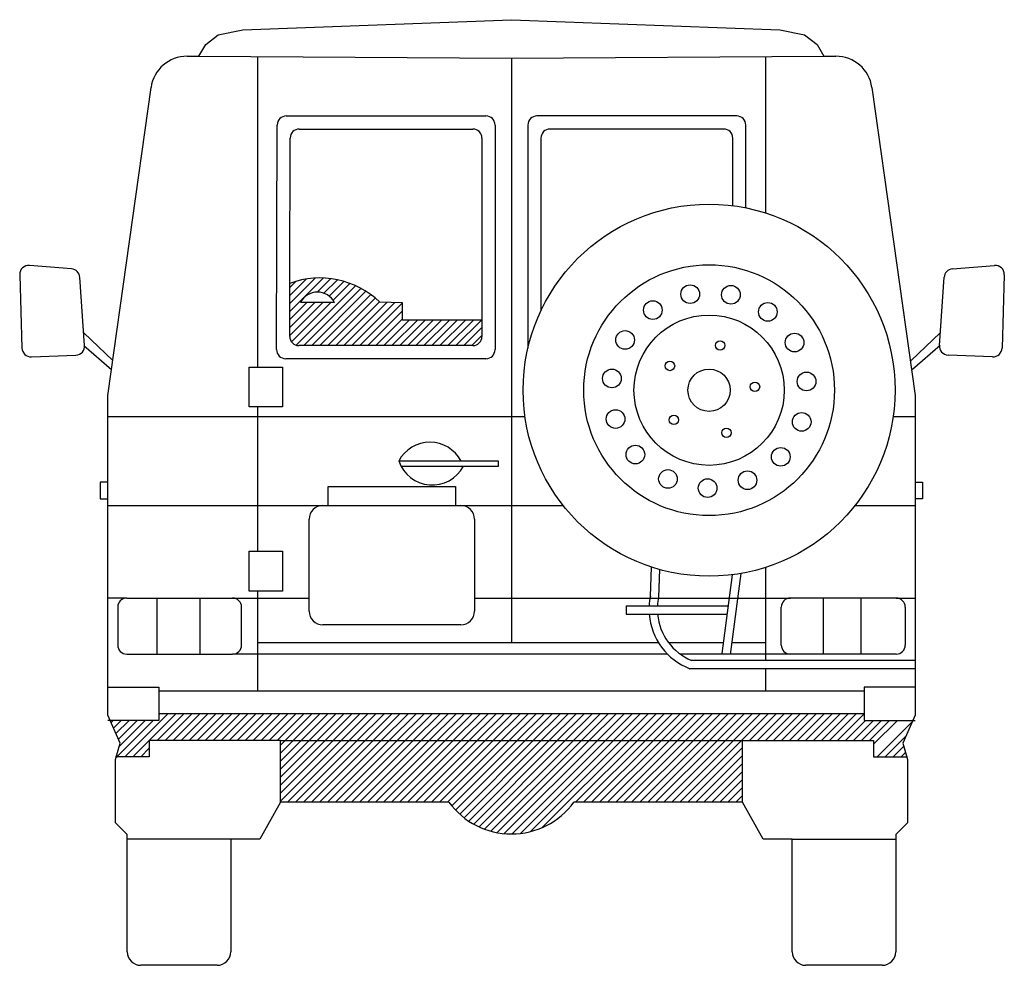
# Model space of a CAD drawing. Extents: x 18.47 to 20.64, y 6.75 to 8.84.
import ezdxf

# ---------------------------------------------------------------- set-up
doc = ezdxf.new("R2010")
doc.units = 0
doc.header["$MEASUREMENT"] = 0
doc.layers.get('0').update_dxf_attribs({"color": 1, "linetype": 'CONTINUOUS'})

msp = doc.modelspace()

# ---------------------------------------------------------------- linework, layer by layer
for p, q in [((18.9621, 8.8133), (19.555, 8.8356)), ((19.555, 8.8356), (20.148, 8.8133)), ((18.9076, 8.802), (18.9621, 8.8133)), ((20.148, 8.8133), (20.2025, 8.802)), ((18.8799, 8.7808), (18.9076, 8.802)), ((20.2025, 8.802), (20.2302, 8.7808)), ((18.8649, 8.7548), (18.8799, 8.7808)), ((20.2302, 8.7808), (20.2452, 8.7548)), ((18.8387, 8.7549), (18.8649, 8.7548)), ((18.8649, 8.7548), (19.555, 8.7508)), ((18.9941, 8.754), (18.9941, 8.0688)), ((19.555, 8.7508), (20.2452, 8.7548)), ((19.555, 8.7508), (19.555, 7.461)), ((20.116, 8.754), (20.116, 8.4091)), ((20.2452, 8.7548), (20.2714, 8.7549)), ((18.6638, 8.0062), (18.759, 8.686)), ((20.3511, 8.686), (20.4463, 8.0062)), ((19.0577, 8.6231), (19.4987, 8.6231)), ((20.0524, 8.6231), (19.6114, 8.6231)), ((19.0364, 8.1074), (19.0377, 8.6032)), ((19.0864, 8.5943), (19.4699, 8.5943)), ((19.5187, 8.6031), (19.5187, 8.1073)), ((19.5914, 8.6031), (19.5914, 8.1105)), ((20.0237, 8.5943), (19.6402, 8.5943)), ((20.0729, 8.4203), (20.0724, 8.6032)), ((19.0656, 8.2536), (19.0664, 8.5743)), ((19.4899, 8.5743), (19.4899, 8.1726)), ((19.6202, 8.5743), (19.6202, 8.1934)), ((20.044, 8.4251), (20.0437, 8.5743)), ((18.5837, 8.2855), (18.4907, 8.2932)), ((20.5288, 8.2855), (20.6218, 8.2932)), ((18.469, 8.2727), (18.4741, 8.1107)), ((18.6125, 8.1166), (18.602, 8.2669)), ((19.0655, 8.1915), (19.1393, 8.2653)), ((19.0655, 8.2092), (19.1215, 8.2651)), ((19.0656, 8.2269), (19.1017, 8.263)), ((19.1258, 8.2342), (19.1556, 8.2639)), ((20.5, 8.1166), (20.5105, 8.2669)), ((20.6434, 8.2727), (20.6384, 8.1107)), ((19.0653, 8.1362), (19.0656, 8.2536)), ((19.0656, 8.2446), (19.0789, 8.2579)), ((19.0795, 8.1171), (19.2108, 8.2484)), ((19.0962, 8.1162), (19.2226, 8.2425)), ((19.141, 8.2316), (19.1708, 8.2614)), ((19.1524, 8.2254), (19.1849, 8.2579)), ((19.1611, 8.2164), (19.1982, 8.2535)), ((19.1139, 8.1162), (19.2338, 8.236)), ((19.1316, 8.1162), (19.2443, 8.2289)), ((19.1493, 8.1162), (19.2543, 8.2212)), ((19.0653, 8.1383), (19.1382, 8.2111)), ((19.0654, 8.1737), (19.1028, 8.2111)), ((19.0654, 8.156), (19.1205, 8.2111)), ((19.0691, 8.1244), (19.1559, 8.2111)), ((19.1643, 8.2111), (19.0888, 8.2111)), ((19.167, 8.1162), (19.2636, 8.2128)), ((19.1846, 8.1162), (19.2803, 8.2119)), ((19.2023, 8.1162), (19.2975, 8.2113)), ((19.22, 8.1162), (19.3142, 8.2104)), ((19.3142, 8.2108), (19.2641, 8.2124)), ((19.3142, 8.1726), (19.3142, 8.2108)), ((19.2377, 8.1162), (19.3142, 8.1927)), ((19.2553, 8.1162), (19.3142, 8.175)), ((19.273, 8.1162), (19.3295, 8.1726)), ((19.2907, 8.1162), (19.3472, 8.1726)), ((19.3084, 8.1162), (19.3648, 8.1726)), ((19.4899, 8.1726), (19.3142, 8.1726)), ((19.3261, 8.1162), (19.3825, 8.1726)), ((19.3437, 8.1162), (19.4002, 8.1726)), ((19.3614, 8.1162), (19.4179, 8.1726)), ((19.3791, 8.1162), (19.4355, 8.1726)), ((19.3968, 8.1162), (19.4532, 8.1726)), ((19.4144, 8.1162), (19.4709, 8.1726)), ((19.4321, 8.1162), (19.4886, 8.1726)), ((19.4498, 8.1162), (19.4899, 8.1562)), ((19.4899, 8.1726), (19.4899, 8.1362)), ((18.6746, 8.083), (18.6105, 8.1445)), ((19.4675, 8.1162), (19.4899, 8.1386)), ((20.4379, 8.083), (20.502, 8.1445)), ((18.611, 8.1165), (18.6719, 8.0636)), ((19.4699, 8.1162), (19.0853, 8.1162)), ((20.5015, 8.1165), (20.4406, 8.0636)), ((18.4949, 8.0913), (18.5933, 8.0952)), ((20.6176, 8.0913), (20.5192, 8.0952)), ((18.9758, 8.0688), (19.0492, 8.0688)), ((18.9758, 7.9812), (18.9758, 8.0688)), ((19.0492, 8.0688), (19.0492, 7.9812)), ((19.4987, 8.0873), (19.0564, 8.0873)), ((18.6638, 7.3001), (18.6638, 8.0062)), ((20.4463, 8.0062), (20.4463, 7.3001)), ((19.0492, 7.9812), (18.9758, 7.9812)), ((18.9941, 7.9812), (18.9941, 7.662)), ((18.6638, 7.9598), (19.5849, 7.9598)), ((20.3981, 7.9598), (20.4463, 7.9598)), ((19.3062, 7.8614), (19.5258, 7.8614)), ((19.5258, 7.8614), (19.5258, 7.8496)), ((19.5258, 7.8496), (19.3115, 7.8496)), ((18.647, 7.8144), (18.647, 7.778)), ((18.6638, 7.8144), (18.647, 7.8144)), ((20.4463, 7.8144), (20.4631, 7.8144)), ((20.4631, 7.8144), (20.4631, 7.778)), ((19.1504, 7.8048), (19.4313, 7.8048)), ((19.1504, 7.763), (19.1504, 7.8048)), ((19.4313, 7.8048), (19.4313, 7.763)), ((18.647, 7.778), (18.6638, 7.778)), ((18.6638, 7.763), (19.1384, 7.763)), ((19.1384, 7.763), (19.4432, 7.763)), ((19.4432, 7.763), (19.6692, 7.763)), ((20.3138, 7.763), (20.4463, 7.763)), ((20.4631, 7.778), (20.4463, 7.778)), ((19.1084, 7.5299), (19.1084, 7.733)), ((19.4732, 7.733), (19.4732, 7.5299)), ((18.9758, 7.5743), (18.9758, 7.662)), ((18.9758, 7.662), (19.0492, 7.662)), ((19.0492, 7.662), (19.0492, 7.5743)), ((19.8618, 7.563), (19.8642, 7.6272)), ((19.8802, 7.5606), (19.8825, 7.6217)), ((20.0616, 7.613), (20.038, 7.4342)), ((20.116, 7.6263), (20.116, 7.4213)), ((20.0426, 7.6102), (20.0197, 7.4366)), ((19.0492, 7.5743), (18.9758, 7.5743)), ((18.9941, 7.5743), (18.9941, 7.3537)), ((18.7054, 7.5588), (18.6638, 7.5588)), ((18.7054, 7.5588), (18.9391, 7.5588)), ((18.772, 7.5588), (18.772, 7.435)), ((18.8665, 7.5588), (18.8665, 7.435)), ((18.9391, 7.5588), (19.1084, 7.5588)), ((19.4732, 7.5588), (20.171, 7.5588)), ((20.4047, 7.5588), (20.171, 7.5588)), ((20.2436, 7.5588), (20.2436, 7.435)), ((20.3263, 7.5588), (20.3263, 7.435)), ((20.4047, 7.5588), (20.4463, 7.5588)), ((18.6854, 7.5388), (18.6854, 7.455)), ((18.9591, 7.455), (18.9591, 7.5388)), ((19.8081, 7.5417), (20.0336, 7.5417)), ((19.8081, 7.5417), (19.8081, 7.5232)), ((20.151, 7.455), (20.151, 7.5388)), ((20.4247, 7.5388), (20.4247, 7.455)), ((19.8081, 7.5232), (20.0312, 7.5232)), ((19.4432, 7.4999), (19.1384, 7.4999)), ((18.9941, 7.461), (19.8793, 7.461)), ((19.9015, 7.461), (20.0229, 7.461)), ((20.0416, 7.461), (20.116, 7.461)), ((18.7054, 7.435), (18.9391, 7.435)), ((19.8997, 7.435), (18.9391, 7.435)), ((20.171, 7.435), (19.928, 7.435)), ((20.4463, 7.4213), (19.9527, 7.4213)), ((20.4047, 7.435), (20.171, 7.435)), ((20.4463, 7.4028), (19.9491, 7.4028)), ((20.116, 7.4028), (20.116, 7.3537)), ((18.6638, 7.3621), (18.7764, 7.3621)), ((18.7764, 7.3621), (18.7764, 7.3042)), ((18.7764, 7.3537), (20.3337, 7.3537)), ((20.4463, 7.3621), (20.3337, 7.3621)), ((20.3337, 7.3621), (20.3337, 7.3042)), ((18.6907, 7.2385), (18.6638, 7.3001)), ((18.7764, 7.2887), (18.6638, 7.2887)), ((18.6708, 7.2841), (18.6754, 7.2887)), ((18.6762, 7.2718), (18.693, 7.2887)), ((18.6815, 7.2595), (18.7107, 7.2887)), ((18.6834, 7.2082), (18.7639, 7.2887)), ((18.6869, 7.2472), (18.7284, 7.2887)), ((18.6887, 7.2313), (18.7461, 7.2887)), ((18.7009, 7.2082), (18.797, 7.3042)), ((18.7186, 7.2082), (18.8146, 7.3042)), ((18.7724, 7.2444), (18.8323, 7.3042)), ((18.7764, 7.3042), (20.3337, 7.3042)), ((18.7764, 7.3042), (18.7764, 7.2887)), ((18.7764, 7.3013), (18.7793, 7.3042)), ((18.7901, 7.2444), (18.85, 7.3042)), ((18.8078, 7.2444), (18.8677, 7.3042)), ((18.8255, 7.2444), (18.8854, 7.3042)), ((18.8432, 7.2444), (18.903, 7.3042)), ((18.8608, 7.2444), (18.9207, 7.3042)), ((18.8785, 7.2444), (18.9384, 7.3042)), ((18.8962, 7.2444), (18.9561, 7.3042)), ((18.9139, 7.2444), (18.9737, 7.3042)), ((18.9315, 7.2444), (18.9914, 7.3042)), ((18.9492, 7.2444), (19.0091, 7.3042)), ((18.9669, 7.2444), (19.0268, 7.3042)), ((18.9846, 7.2444), (19.0445, 7.3042)), ((19.0023, 7.2444), (19.0621, 7.3042)), ((19.0199, 7.2444), (19.0798, 7.3042)), ((19.0376, 7.2444), (19.0975, 7.3042)), ((19.0553, 7.2444), (19.1152, 7.3042)), ((19.073, 7.2444), (19.1328, 7.3042)), ((19.0906, 7.2444), (19.1505, 7.3042)), ((19.1083, 7.2444), (19.1682, 7.3042)), ((19.126, 7.2444), (19.1859, 7.3042)), ((19.1437, 7.2444), (19.2036, 7.3042)), ((19.1614, 7.2444), (19.2212, 7.3042)), ((19.179, 7.2444), (19.2389, 7.3042)), ((19.1967, 7.2444), (19.2566, 7.3042)), ((19.2144, 7.2444), (19.2743, 7.3042)), ((19.2321, 7.2444), (19.2919, 7.3042)), ((19.2497, 7.2444), (19.3096, 7.3042)), ((19.2674, 7.2444), (19.3273, 7.3042)), ((19.2851, 7.2444), (19.345, 7.3042)), ((19.3028, 7.2444), (19.3627, 7.3042)), ((19.3205, 7.2444), (19.3803, 7.3042)), ((19.3381, 7.2444), (19.398, 7.3042)), ((19.3558, 7.2444), (19.4157, 7.3042)), ((19.3735, 7.2444), (19.4334, 7.3042)), ((19.3912, 7.2444), (19.451, 7.3042)), ((19.4088, 7.2444), (19.4687, 7.3042)), ((19.4265, 7.2444), (19.4864, 7.3042)), ((19.4442, 7.2444), (19.5041, 7.3042)), ((19.4619, 7.2444), (19.5218, 7.3042)), ((19.4795, 7.2444), (19.5394, 7.3042)), ((19.4972, 7.2444), (19.5571, 7.3042)), ((19.5149, 7.2444), (19.5748, 7.3042)), ((19.5326, 7.2444), (19.5925, 7.3042)), ((19.5503, 7.2444), (19.6101, 7.3042)), ((19.5679, 7.2444), (19.6278, 7.3042)), ((19.5856, 7.2444), (19.6455, 7.3042)), ((19.6033, 7.2444), (19.6632, 7.3042)), ((19.621, 7.2444), (19.6809, 7.3042)), ((19.6386, 7.2444), (19.6985, 7.3042)), ((19.6563, 7.2444), (19.7162, 7.3042)), ((19.674, 7.2444), (19.7339, 7.3042)), ((19.6917, 7.2444), (19.7516, 7.3042)), ((19.7094, 7.2444), (19.7692, 7.3042)), ((19.727, 7.2444), (19.7869, 7.3042)), ((19.7447, 7.2444), (19.8046, 7.3042)), ((19.7624, 7.2444), (19.8223, 7.3042)), ((19.7801, 7.2444), (19.84, 7.3042)), ((19.7977, 7.2444), (19.8576, 7.3042)), ((19.8154, 7.2444), (19.8753, 7.3042)), ((19.8331, 7.2444), (19.893, 7.3042)), ((19.8508, 7.2444), (19.9107, 7.3042)), ((19.8685, 7.2444), (19.9283, 7.3042)), ((19.8861, 7.2444), (19.946, 7.3042)), ((19.9038, 7.2444), (19.9637, 7.3042)), ((19.9215, 7.2444), (19.9814, 7.3042)), ((19.9392, 7.2444), (19.9991, 7.3042)), ((19.9568, 7.2444), (20.0167, 7.3042)), ((19.9745, 7.2444), (20.0344, 7.3042)), ((19.9922, 7.2444), (20.0521, 7.3042)), ((20.0099, 7.2444), (20.0698, 7.3042)), ((20.0276, 7.2444), (20.0874, 7.3042)), ((20.0452, 7.2444), (20.1051, 7.3042)), ((20.0629, 7.2444), (20.1228, 7.3042)), ((20.0806, 7.2444), (20.1405, 7.3042)), ((20.0983, 7.2444), (20.1582, 7.3042)), ((20.1159, 7.2444), (20.1758, 7.3042)), ((20.1336, 7.2444), (20.1935, 7.3042)), ((20.1513, 7.2444), (20.2112, 7.3042)), ((20.169, 7.2444), (20.2289, 7.3042)), ((20.1867, 7.2444), (20.2465, 7.3042)), ((20.2043, 7.2444), (20.2642, 7.3042)), ((20.222, 7.2444), (20.2819, 7.3042)), ((20.2397, 7.2444), (20.2996, 7.3042)), ((20.2574, 7.2444), (20.3172, 7.3042)), ((20.275, 7.2444), (20.3337, 7.303)), ((20.2927, 7.2444), (20.3371, 7.2887)), ((20.3104, 7.2444), (20.3547, 7.2887)), ((20.3281, 7.2444), (20.3724, 7.2887)), ((20.3337, 7.3042), (20.3337, 7.2887)), ((20.3337, 7.2887), (20.4463, 7.2887)), ((20.3458, 7.2444), (20.3901, 7.2887)), ((20.3549, 7.236), (20.4076, 7.2887)), ((20.3626, 7.2082), (20.4399, 7.2854)), ((20.4463, 7.3001), (20.4194, 7.2385)), ((19.0448, 7.2444), (18.7552, 7.2444)), ((18.7552, 7.2444), (18.7552, 7.2082)), ((19.0448, 7.2444), (20.0653, 7.2444)), ((19.0448, 7.1101), (19.179, 7.2444)), ((19.0448, 7.2338), (19.0553, 7.2444)), ((19.0448, 7.2162), (19.073, 7.2444)), ((19.0448, 7.1985), (19.0906, 7.2444)), ((19.0448, 7.1808), (19.1083, 7.2444)), ((19.0448, 7.1631), (19.126, 7.2444)), ((19.0448, 7.1455), (19.1437, 7.2444)), ((19.0448, 7.1278), (19.1614, 7.2444)), ((19.0448, 7.108), (19.0448, 7.2444)), ((19.0604, 7.108), (19.1967, 7.2444)), ((19.0781, 7.108), (19.2144, 7.2444)), ((19.0957, 7.108), (19.2321, 7.2444)), ((19.1134, 7.108), (19.2497, 7.2444)), ((19.1311, 7.108), (19.2674, 7.2444)), ((19.1488, 7.108), (19.2851, 7.2444)), ((19.1664, 7.108), (19.3028, 7.2444)), ((19.1841, 7.108), (19.3205, 7.2444)), ((19.2018, 7.108), (19.3381, 7.2444)), ((19.2195, 7.108), (19.3558, 7.2444)), ((19.2372, 7.108), (19.3735, 7.2444)), ((19.2548, 7.108), (19.3912, 7.2444)), ((19.2725, 7.108), (19.4088, 7.2444)), ((19.2902, 7.108), (19.4265, 7.2444)), ((19.3079, 7.108), (19.4442, 7.2444)), ((19.3255, 7.108), (19.4619, 7.2444)), ((19.3432, 7.108), (19.4795, 7.2444)), ((19.3609, 7.108), (19.4972, 7.2444)), ((19.3786, 7.108), (19.5149, 7.2444)), ((19.3963, 7.108), (19.5326, 7.2444)), ((19.4139, 7.108), (19.5503, 7.2444)), ((19.4234, 7.0999), (19.5679, 7.2444)), ((19.4318, 7.0905), (19.5856, 7.2444)), ((19.4407, 7.0818), (19.6033, 7.2444)), ((19.4504, 7.0738), (19.621, 7.2444)), ((19.4607, 7.0664), (19.6386, 7.2444)), ((19.4716, 7.0597), (19.6563, 7.2444)), ((19.4834, 7.0537), (19.674, 7.2444)), ((19.4958, 7.0485), (19.6917, 7.2444)), ((19.5092, 7.0442), (19.7094, 7.2444)), ((19.5235, 7.0409), (19.727, 7.2444)), ((19.539, 7.0387), (19.7447, 7.2444)), ((19.556, 7.0379), (19.7624, 7.2444)), ((19.5748, 7.0391), (19.7801, 7.2444)), ((19.5964, 7.043), (19.7977, 7.2444)), ((19.6232, 7.0521), (19.8154, 7.2444)), ((19.6968, 7.108), (19.8331, 7.2444)), ((19.7145, 7.108), (19.8508, 7.2444)), ((19.7321, 7.108), (19.8685, 7.2444)), ((19.7498, 7.108), (19.8861, 7.2444)), ((19.7675, 7.108), (19.9038, 7.2444)), ((19.7852, 7.108), (19.9215, 7.2444)), ((19.8028, 7.108), (19.9392, 7.2444)), ((19.8205, 7.108), (19.9568, 7.2444)), ((19.8382, 7.108), (19.9745, 7.2444)), ((19.8559, 7.108), (19.9922, 7.2444)), ((19.8735, 7.108), (20.0099, 7.2444)), ((19.8912, 7.108), (20.0276, 7.2444)), ((19.9089, 7.108), (20.0452, 7.2444)), ((19.9266, 7.108), (20.0629, 7.2444)), ((20.0653, 7.108), (20.0653, 7.2444)), ((20.0653, 7.2444), (20.3549, 7.2444)), ((20.3549, 7.2444), (20.3549, 7.2082)), ((20.3803, 7.2082), (20.4262, 7.2541)), ((18.6804, 7.2021), (18.6907, 7.2385)), ((18.7362, 7.2082), (18.7552, 7.2271)), ((19.9443, 7.108), (20.0653, 7.2291)), ((20.3979, 7.2082), (20.4213, 7.2315)), ((20.4194, 7.2385), (20.4297, 7.2021)), ((18.7552, 7.2082), (18.6804, 7.2082)), ((18.6804, 7.0624), (18.6804, 7.2021)), ((18.6817, 7.2066), (18.6832, 7.2082)), ((18.7539, 7.2082), (18.7552, 7.2094)), ((19.9619, 7.108), (20.0653, 7.2114)), ((20.3549, 7.2082), (20.4297, 7.2082)), ((20.4156, 7.2082), (20.4252, 7.2178)), ((20.4297, 7.2021), (20.4297, 7.0624)), ((19.9796, 7.108), (20.0653, 7.1938)), ((19.9973, 7.108), (20.0653, 7.1761)), ((20.015, 7.108), (20.0653, 7.1584)), ((20.0326, 7.108), (20.0653, 7.1407)), ((20.0503, 7.108), (20.0653, 7.123)), ((19.0448, 7.108), (18.9995, 7.0264)), ((19.2722, 7.108), (19.0448, 7.108)), ((19.4171, 7.108), (19.2722, 7.108)), ((19.8379, 7.108), (19.693, 7.108)), ((20.0653, 7.108), (19.8379, 7.108)), ((20.1106, 7.0264), (20.0653, 7.108)), ((18.7063, 7.0371), (18.6804, 7.0624)), ((20.4297, 7.0624), (20.4038, 7.0371)), ((18.7063, 6.7781), (18.7063, 7.0371)), ((18.9352, 7.0264), (18.7063, 7.0264)), ((18.9352, 7.0264), (18.9352, 6.7781)), ((18.9995, 7.0264), (18.9352, 7.0264)), ((20.1749, 7.0264), (20.1106, 7.0264)), ((20.1749, 6.7781), (20.1749, 7.0264)), ((20.1749, 7.0264), (20.4038, 7.0264)), ((20.4038, 7.0371), (20.4038, 6.7781)), ((18.9052, 6.7481), (18.7363, 6.7481)), ((20.3738, 6.7481), (20.2049, 6.7481))]:
    msp.add_line(p, q)
for centre, radius in [((19.9915, 8.0177), 0.4107), ((19.9915, 8.0177), 0.2769), ((19.9498, 8.2297), 0.0206), ((20.0397, 8.2284), 0.0206), ((19.8672, 8.1945), 0.0206), ((20.1212, 8.1905), 0.0206), ((19.9915, 8.0177), 0.1659), ((19.806, 8.1286), 0.0206), ((20.1803, 8.1228), 0.0206), ((20.0157, 8.1164), 0.0104), ((19.9051, 8.0712), 0.0104), ((19.7769, 8.0436), 0.0206), ((19.9915, 8.0177), 0.0467), ((20.2067, 8.037), 0.0206), ((20.0928, 8.0252), 0.0104), ((19.785, 7.9541), 0.0206), ((19.9139, 7.9521), 0.0104), ((20.196, 7.9477), 0.0206), ((20.0299, 7.9236), 0.0104), ((19.8287, 7.8756), 0.0206), ((20.1498, 7.8706), 0.0206), ((19.9006, 7.8217), 0.0206), ((20.0763, 7.8189), 0.0206), ((19.9882, 7.8016), 0.0206)]:
    msp.add_circle(centre, radius)
for centre, radius, start, end in [((18.8383, 8.6749), 0.08, 89.6688, 172.0283), ((20.2718, 8.6749), 0.08, 7.9717, 90.3312), ((19.0577, 8.6031), 0.02, 90, 179.8547), ((19.4987, 8.6031), 0.02, 0, 90), ((19.6114, 8.6031), 0.02, 90, 180), ((20.0524, 8.6031), 0.02, 0.1453, 90), ((19.0864, 8.5743), 0.02, 90, 179.8547), ((19.4699, 8.5743), 0.02, 0, 90), ((19.6402, 8.5743), 0.02, 90, 180), ((20.0237, 8.5743), 0.02, 0.1453, 90), ((18.489, 8.2733), 0.02, 85.2187, 181.7883), ((18.582, 8.2655), 0.02, 3.9897, 85.2187), ((20.5304, 8.2655), 0.02, 94.7813, 176.0103), ((20.6234, 8.2733), 0.02, 358.2117, 94.7813), ((19.1319, 8.0741), 0.1913, 46.291, 110.2581), ((19.1265, 8.1918), 0.0424, 27.203, 152.797), ((19.0853, 8.1362), 0.02, 179.8547, 270), ((19.4699, 8.1362), 0.02, 270, 0), ((18.4941, 8.1113), 0.02, 181.7883, 272.2483), ((18.5925, 8.1152), 0.02, 272.2483, 3.9897), ((20.52, 8.1152), 0.02, 176.0103, 267.7517), ((20.6184, 8.1113), 0.02, 267.7517, 358.2117), ((19.0564, 8.1073), 0.02, 179.8547, 270), ((19.4987, 8.1073), 0.02, 270, 360), ((19.3749, 7.8251), 0.0777, 27.8, 152.2), ((19.3801, 7.8865), 0.0781, 198.7513, 331.856), ((19.1384, 7.733), 0.03, 90, 180), ((19.4432, 7.733), 0.03, 0, 90), ((18.7054, 7.5388), 0.02, 90, 180), ((18.9391, 7.5388), 0.02, 0, 90), ((19.9993, 7.5341), 0.1405, 168.143, 176.8917), ((19.9993, 7.5341), 0.1221, 167.4312, 176.4208), ((20.171, 7.5388), 0.02, 90, 180), ((20.4047, 7.5388), 0.02, 0, 90), ((19.1384, 7.5299), 0.03, 180, 270), ((19.4432, 7.5299), 0.03, 270, 0), ((19.9993, 7.5341), 0.1405, 184.4277, 249.067), ((19.9993, 7.5341), 0.1221, 185.0993, 247.5199), ((18.7054, 7.455), 0.02, 180, 270), ((18.9391, 7.455), 0.02, 270, 360), ((20.171, 7.455), 0.02, 180, 270), ((20.4047, 7.455), 0.02, 270, 0), ((19.555, 7.2088), 0.1708, 216.1358, 323.8642), ((18.7363, 6.7781), 0.03, 180, 270), ((18.9052, 6.7781), 0.03, 270, 0), ((20.2049, 6.7781), 0.03, 180, 270), ((20.3738, 6.7781), 0.03, 270, 0)]:
    msp.add_arc(centre, radius, start, end)

doc.saveas('drawing.dxf')
